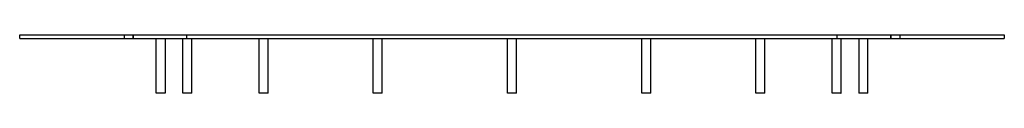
# Model space of a CAD drawing. Header units: millimetres. Extents: x -540 to 540, y -64 to 0.
import ezdxf

# ---------------------------------------------------------------- set-up
doc = ezdxf.new("R2010")
doc.units = ezdxf.units.MM
doc.layers.add('HIDDEN', color=7, linetype='Continuous')
doc.layers.add('THICK', color=7, linetype='Continuous')

msp = doc.modelspace()

# ---------------------------------------------------------------- linework, layer by layer
at = {"layer": 'HIDDEN'}
for p, q in [((-539.5, 0), (-539.5, 0)), ((-425, 0), (-425, -4)), ((-425, 0), (-425, -4)), ((-415, -4), (-415, 0)), ((-415, 0), (-415, -4)), ((-356.5, -4), (-356.5, 0)), ((356.5, -4), (356.5, 0)), ((415, -4), (415, 0)), ((415, 0), (415, -4)), ((425, 0), (425, -4)), ((425, 0), (425, -4)), ((539.5, 0), (539.5, 0)), ((-539.5, -4), (-539.5, -4)), ((539.5, -4), (539.5, -4))]:
    msp.add_line(p, q, dxfattribs=at)
at = {"layer": 'THICK'}
for p, q in [((-539.5, -4), (-539.5, 0)), ((-539.5, 0), (539.5, 0)), ((539.5, 0), (539.5, -4)), ((-539.5, -4), (539.5, -4)), ((-390, -64), (-390, -4)), ((-380, -4), (-380, -64)), ((-360.7, -64), (-360.7, -4)), ((-350.7, -64), (-350.7, -4)), ((-277.2, -64), (-277.2, -4)), ((-267.2, -64), (-267.2, -4)), ((-152.3, -64), (-152.3, -4)), ((-142.3, -64), (-142.3, -4)), ((-5, -64), (-5, -4)), ((5, -64), (5, -4)), ((142.3, -64), (142.3, -4)), ((152.3, -64), (152.3, -4)), ((267.2, -64), (267.2, -4)), ((277.2, -64), (277.2, -4)), ((350.7, -64), (350.7, -4)), ((360.7, -64), (360.7, -4)), ((380, -4), (380, -64)), ((390, -64), (390, -4)), ((-380, -64), (-390, -64)), ((-360.3, -64), (-360.7, -64)), ((-350.7, -64), (-360.3, -64)), ((-275.8, -64), (-277.2, -64)), ((-267.2, -64), (-275.8, -64)), ((-149.2, -64), (-152.3, -64)), ((-142.3, -64), (-149.2, -64)), ((0, -64), (-5, -64)), ((5, -64), (0, -64)), ((149.2, -64), (142.3, -64)), ((152.3, -64), (149.2, -64)), ((275.8, -64), (267.2, -64)), ((277.2, -64), (275.8, -64)), ((360.3, -64), (350.7, -64)), ((360.3, -64), (360.7, -64)), ((390, -64), (380, -64))]:
    msp.add_line(p, q, dxfattribs=at)

doc.saveas('drawing.dxf')
